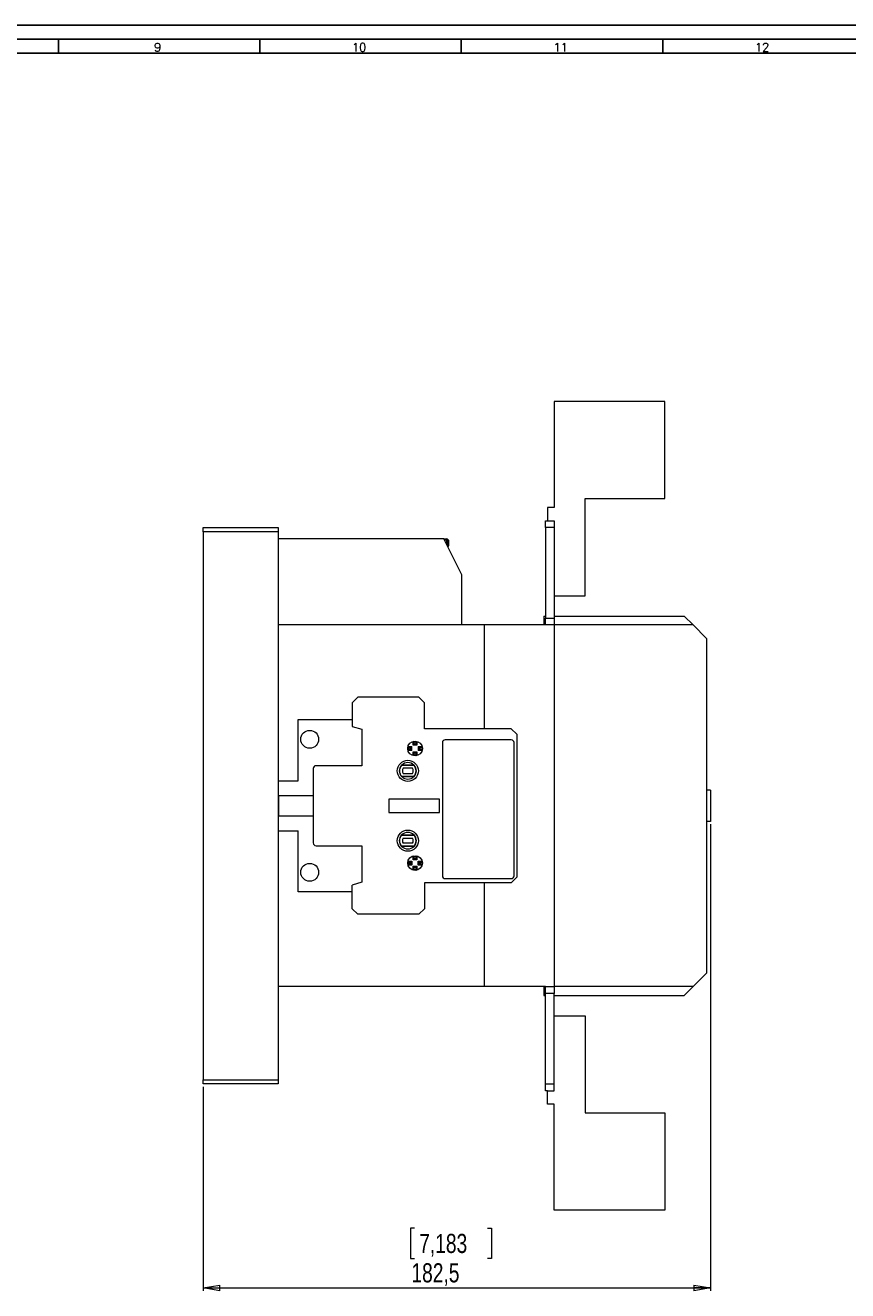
# Model space of a CAD drawing. Header units: millimetres. Extents: x 0 to 1189, y 0 to 841.
# Tile 7 of 8: x 593 to 888, y 386 to 841. Entities that reach past the tile are written whole.
import ezdxf

# ---------------------------------------------------------------- set-up
doc = ezdxf.new("R2010")
doc.units = ezdxf.units.MM
doc.layers.add('FORMATO', color=7, linetype='Continuous')
doc.styles.add('SLDTEXTSTYLE0', font='ROMANS')
doc.styles.add('SLDTEXTSTYLE3', font='TXT', dxfattribs={"width": 0.75})
doc.dimstyles.new('SLDDIMSTYLE0', dxfattribs={"dimtxt": 6.879167, "dimasz": 6, "dimexe": 0, "dimexo": 0.0625, "dimgap": 1.719792, "dimtad": 1, "dimdec": 1, "dimrnd": 1e-09, "dimzin": 12, "dimdsep": 46, "dimtxsty": 'SLDTEXTSTYLE3', "dimblk1": 'CLOSED', "dimblk2": 'CLOSED', "dimsah": 1, "dimcen": 0.09, "dimadec": 0, "dimazin": 3, "dimtfac": 1, "dimtdec": 1, "dimtofl": 0, "dimtmove": 0, "dimatfit": 3, "dimldrblk": 'CLOSED', "dimfxl": 0, "dimfrac": 2, "dimtolj": 1, "dimtzin": 12, "dimarcsym": 0})

# ---------------------------------------------------------------- blocks, each defined once
blk = doc.blocks.new('_CLOSED')
at = {"color": 0, "linetype": 'ByBlock', "lineweight": -2}
for p, q in [((-1, 0.166667), (0, 0)), ((-1, 0.166667), (-1, -0.166667)), ((0, 0), (-1, -0.166667)), ((0, 0), (-1, 0))]:
    blk.add_line(p, q, dxfattribs=at)
blk = doc.blocks.new('_D_3')
at = {"color": 7, "linetype": 'Continuous', "lineweight": 0}
for p, q in [((838.91, 553.74), (838.91, 386.04)), ((656.46, 459.39), (656.46, 386.04)), ((732.41, 408.54), (731.01, 408.54)), ((731.01, 408.54), (731.01, 397.61)), ((758.76, 408.54), (760.16, 408.54)), ((760.16, 408.54), (760.16, 397.61)), ((731.01, 397.61), (732.41, 397.61)), ((760.16, 397.61), (758.76, 397.61)), ((656.46, 387.04), (838.91, 387.04))]:
    blk.add_line(p, q, dxfattribs=at)
at = {"color": 7, "linetype": 'Continuous', "lineweight": 0, "xscale": 6, "yscale": 6, "rotation": 180.0000000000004}
blk.add_blockref('_CLOSED', (656.46, 387.04, 38.57), dxfattribs=at)
at = {"color": 7, "linetype": 'Continuous', "lineweight": 0, "xscale": 6, "yscale": 6}
blk.add_blockref('_CLOSED', (838.91, 387.04, 38.57), dxfattribs=at)
at = {"color": 7, "linetype": 'Continuous', "lineweight": 0, "char_height": 6.879, "attachment_point": 1, "style": 'SLDTEXTSTYLE3'}
for s, insert in [('7,183', (734.15, 406.48, 38.57)), ('182,5', (731.36, 395.91, 38.57))]:
    blk.add_mtext(s, dxfattribs=dict(at, insert=insert))

msp = doc.modelspace()

# ---------------------------------------------------------------- linework, layer by layer
at = {"color": 7, "linetype": 'Continuous', "lineweight": 15}
for p, q in [((822.41, 705.74), (782.71, 705.74)), ((782.71, 705.74), (782.71, 667.69)), ((822.41, 670.81), (822.41, 705.74)), ((793.84, 670.81), (822.41, 670.81)), ((793.84, 635.89), (793.84, 670.81)), ((780.32, 667.69), (780.32, 662.89)), ((782.71, 667.69), (780.32, 667.69)), ((656.46, 658.89), (656.46, 660.39)), ((656.46, 660.39), (683.46, 660.39)), ((683.46, 660.39), (683.46, 658.89)), ((779.51, 662.89), (780.32, 662.89)), ((779.51, 660.39), (779.51, 662.89)), ((782.71, 660.39), (779.51, 660.39)), ((779.51, 660.39), (779.51, 627.89)), ((780.32, 662.89), (782.71, 662.89)), ((782.71, 662.89), (782.71, 635.89)), ((683.46, 658.89), (656.46, 658.89)), ((656.46, 658.89), (656.46, 461.89)), ((683.46, 658.89), (683.46, 461.89)), ((742.96, 656.39), (683.46, 656.39)), ((749.46, 643.39), (742.96, 656.39)), ((742.96, 656.39), (743.96, 656.39)), ((743.96, 656.39), (743.96, 655.89)), ((744.46, 655.89), (743.96, 655.89)), ((744.46, 655.89), (744.46, 653.39)), ((744.76, 655.89), (744.46, 655.89)), ((744.76, 653.89), (744.76, 655.89)), ((744.46, 653.89), (744.76, 653.89)), ((749.46, 625.39), (749.46, 643.39)), ((782.71, 635.89), (793.84, 635.89)), ((782.71, 635.89), (782.71, 627.89)), ((779.01, 628.59), (779.51, 628.59)), ((779.01, 628.59), (779.01, 625.39)), ((779.51, 627.89), (782.71, 627.89)), ((779.51, 625.39), (779.51, 627.89)), ((782.71, 628.59), (829.41, 628.59)), ((782.71, 627.89), (782.71, 625.39)), ((832.61, 625.39), (829.41, 628.59)), ((757.46, 625.39), (683.46, 625.39)), ((757.46, 625.39), (757.46, 588.09)), ((779.51, 625.39), (757.46, 625.39)), ((782.71, 625.39), (779.51, 625.39)), ((832.61, 625.39), (782.71, 625.39)), ((782.71, 625.39), (782.71, 495.39)), ((837.41, 620.59), (832.61, 625.39)), ((837.41, 620.59), (837.41, 500.19)), ((712.06, 599.39), (710.06, 597.39)), ((710.06, 597.39), (710.06, 588.89)), ((734.06, 599.39), (712.06, 599.39)), ((736.06, 597.39), (734.06, 599.39)), ((736.06, 588.09), (736.06, 597.39)), ((690.66, 569.37), (690.66, 591.39)), ((690.66, 591.39), (710.06, 591.39)), ((710.06, 588.89), (713.56, 587.89)), ((713.56, 587.89), (713.56, 574.77)), ((767.26, 588.09), (736.06, 588.09)), ((769.26, 586.09), (767.26, 588.09)), ((732.33, 583.25), (731.96, 583.55)), ((731.96, 582.15), (731.96, 583.55)), ((732.33, 582.52), (731.96, 582.15)), ((732.33, 582.52), (732.33, 583.25)), ((732.99, 582.52), (732.33, 582.52)), ((732.99, 583.25), (733.36, 583.55)), ((732.99, 583.25), (732.99, 582.52)), ((732.99, 582.52), (733.36, 582.15)), ((733.36, 583.55), (733.36, 582.15)), ((742.51, 583.09), (742.51, 535.19)), ((767.26, 584.09), (743.51, 584.09)), ((768.26, 535.19), (768.26, 583.09)), ((769.26, 586.09), (769.26, 534.69)), ((730.4, 581.32), (730.11, 581.69)), ((730.11, 581.69), (731.51, 581.69)), ((730.4, 580.66), (730.11, 580.29)), ((731.51, 580.29), (730.11, 580.29)), ((730.4, 581.32), (731.14, 581.32)), ((731.14, 580.66), (730.4, 580.66)), ((731.14, 581.32), (731.51, 581.69)), ((731.14, 580.66), (731.14, 581.32)), ((731.14, 580.66), (731.51, 580.29)), ((731.51, 580.29), (731.51, 581.69)), ((733.36, 582.15), (731.96, 582.15)), ((732.33, 579.47), (731.96, 579.84)), ((731.96, 579.84), (733.36, 579.84)), ((731.96, 578.44), (731.96, 579.84)), ((732.33, 578.73), (731.96, 578.44)), ((732.33, 579.47), (732.99, 579.47)), ((732.33, 578.73), (732.33, 579.47)), ((732.99, 579.47), (733.36, 579.84)), ((732.99, 579.47), (732.99, 578.73)), ((732.99, 578.73), (733.36, 578.44)), ((733.36, 579.84), (733.36, 578.44)), ((734.19, 581.32), (733.82, 581.69)), ((733.82, 581.69), (735.22, 581.69)), ((733.82, 581.69), (733.82, 580.29)), ((734.19, 580.66), (733.82, 580.29)), ((735.22, 580.29), (733.82, 580.29)), ((734.19, 581.32), (734.92, 581.32)), ((734.19, 581.32), (734.19, 580.66)), ((734.92, 580.66), (734.19, 580.66)), ((734.92, 581.32), (735.22, 581.69)), ((734.92, 580.66), (735.22, 580.29)), ((696.06, 573.77), (696.06, 547.02)), ((713.56, 574.77), (697.06, 574.77)), ((727.9, 574.99), (727.77, 574.99)), ((732.31, 574.89), (727.81, 574.89)), ((732.22, 574.99), (727.9, 574.99)), ((731.8, 573.89), (728.33, 573.89)), ((732.36, 574.99), (732.22, 574.99)), ((683.46, 569.37), (690.66, 569.37)), ((727.77, 570.9), (727.9, 570.9)), ((727.81, 571), (732.31, 571)), ((727.9, 570.9), (732.22, 570.9)), ((728.33, 572), (731.8, 572)), ((732.22, 570.9), (732.36, 570.9)), ((838.91, 566.04), (837.41, 566.04)), ((838.91, 566.04), (838.91, 554.74)), ((683.71, 564.12), (696.06, 564.12)), ((683.71, 556.66), (683.71, 564.12)), ((741.51, 562.77), (723.26, 562.77)), ((723.26, 562.77), (723.26, 558.02)), ((741.51, 558.02), (741.51, 562.77)), ((696.06, 556.66), (683.71, 556.66)), ((723.26, 558.02), (741.51, 558.02)), ((683.46, 551.42), (690.66, 551.42)), ((690.66, 529.39), (690.66, 551.42)), ((838.91, 554.74), (837.41, 554.74)), ((697.06, 546.02), (713.56, 546.02)), ((713.56, 546.02), (713.56, 532.89)), ((727.77, 549.89), (727.9, 549.89)), ((727.81, 549.79), (732.31, 549.79)), ((727.9, 549.89), (732.22, 549.89)), ((728.33, 548.79), (731.8, 548.79)), ((731.8, 546.9), (728.33, 546.9)), ((732.22, 549.89), (732.36, 549.89)), ((727.9, 545.8), (727.77, 545.8)), ((732.31, 545.9), (727.81, 545.9)), ((732.22, 545.8), (727.9, 545.8)), ((732.33, 542.05), (731.96, 542.35)), ((731.96, 540.95), (731.96, 542.35)), ((732.36, 545.8), (732.22, 545.8)), ((732.33, 541.32), (732.33, 542.05)), ((732.99, 542.05), (733.36, 542.35)), ((732.99, 542.05), (732.99, 541.32)), ((733.36, 542.35), (733.36, 540.95)), ((730.4, 540.12), (730.11, 540.49)), ((730.11, 540.49), (731.51, 540.49)), ((730.4, 539.46), (730.11, 539.09)), ((731.51, 539.09), (730.11, 539.09)), ((730.4, 540.12), (731.14, 540.12)), ((731.14, 539.46), (730.4, 539.46)), ((731.14, 540.12), (731.51, 540.49)), ((731.14, 540.12), (731.14, 539.46)), ((731.14, 539.46), (731.51, 539.09)), ((731.51, 540.49), (731.51, 539.09)), ((732.33, 541.32), (731.96, 540.95)), ((733.36, 540.95), (731.96, 540.95)), ((732.33, 538.27), (731.96, 538.64)), ((731.96, 537.24), (731.96, 538.64)), ((731.96, 538.64), (733.36, 538.64)), ((732.33, 537.53), (731.96, 537.24)), ((732.99, 541.32), (732.33, 541.32)), ((732.33, 537.53), (732.33, 538.27)), ((732.33, 538.27), (732.99, 538.27)), ((732.99, 541.32), (733.36, 540.95)), ((732.99, 538.27), (733.36, 538.64)), ((732.99, 538.27), (732.99, 537.53)), ((732.99, 537.53), (733.36, 537.24)), ((733.36, 538.64), (733.36, 537.24)), ((734.19, 540.12), (733.82, 540.49)), ((733.82, 539.09), (733.82, 540.49)), ((733.82, 540.49), (735.22, 540.49)), ((734.19, 539.46), (733.82, 539.09)), ((735.22, 539.09), (733.82, 539.09)), ((734.19, 539.46), (734.19, 540.12)), ((734.19, 540.12), (734.92, 540.12)), ((734.92, 539.46), (734.19, 539.46)), ((734.92, 540.12), (735.22, 540.49)), ((734.92, 539.46), (735.22, 539.09)), ((713.56, 532.89), (710.06, 531.89)), ((767.26, 532.69), (736.06, 532.69)), ((736.06, 532.69), (736.06, 523.39)), ((743.51, 534.19), (767.26, 534.19)), ((757.46, 532.69), (757.46, 495.39)), ((767.26, 532.69), (769.26, 534.69)), ((710.06, 529.39), (690.66, 529.39)), ((710.06, 523.39), (710.06, 531.89)), ((710.06, 523.39), (712.06, 521.39)), ((734.06, 521.39), (736.06, 523.39)), ((734.06, 521.39), (712.06, 521.39)), ((832.61, 495.39), (837.41, 500.19)), ((757.46, 495.39), (683.46, 495.39)), ((779.51, 495.39), (757.46, 495.39)), ((779.01, 495.39), (779.01, 492.19)), ((779.01, 492.19), (779.51, 492.19)), ((779.51, 492.89), (779.51, 495.39)), ((779.51, 495.39), (782.71, 495.39)), ((779.51, 460.39), (779.51, 492.89)), ((782.71, 492.89), (779.51, 492.89)), ((832.61, 495.39), (782.71, 495.39)), ((782.71, 495.39), (782.71, 492.89)), ((782.71, 484.89), (782.71, 492.89)), ((782.71, 492.19), (829.41, 492.19)), ((829.41, 492.19), (832.61, 495.39)), ((782.71, 457.89), (782.71, 484.89)), ((782.71, 484.89), (793.84, 484.89)), ((793.84, 484.89), (793.84, 449.97)), ((656.46, 461.89), (683.46, 461.89)), ((656.46, 460.39), (656.46, 461.89)), ((683.46, 460.39), (656.46, 460.39)), ((683.46, 461.89), (683.46, 460.39)), ((779.51, 460.39), (782.71, 460.39)), ((779.51, 457.89), (779.51, 460.39)), ((780.32, 457.89), (779.51, 457.89)), ((780.32, 453.09), (780.32, 457.89)), ((780.32, 457.89), (782.71, 457.89)), ((782.71, 453.09), (780.32, 453.09)), ((782.71, 415.04), (782.71, 453.09)), ((793.84, 449.97), (822.41, 449.97)), ((822.41, 449.97), (822.41, 415.04)), ((822.41, 415.04), (782.71, 415.04))]:
    msp.add_line(p, q, dxfattribs=at)
at = {"color": 8, "linetype": 'Continuous', "lineweight": 15}
for q in [(743.21, 655.89), (743.96, 654.39)]:
    msp.add_line((743.96, 655.89), q, dxfattribs=at)
at = {"color": 7, "linetype": 'Continuous', "lineweight": 15}
for centre, radius in [((694.8, 584.3), 3.21), ((732.66, 580.99), 2.65), ((730.06, 572.94), 3.8), ((730.06, 547.84), 3.8), ((732.66, 539.79), 2.65), ((694.8, 536.48), 3.21)]:
    msp.add_circle(centre, radius, dxfattribs=at)
for centre, radius, start, end in [((743.96, 655.89), 0.5, 0, 90), ((732.66, 580.99), 2.28, 81.6422, 98.3578), ((743.51, 583.09), 1, 90, 180), ((767.26, 583.09), 1, 0, 90), ((732.66, 580.99), 2.28, 171.6422, 188.3578), ((732.66, 580.99), 2.28, 261.6422, 278.3578), ((732.66, 580.99), 2.28, 351.6422, 8.3578), ((697.06, 573.77), 1, 90, 180), ((730.06, 572.94), 3.08, 138.2818, 221.7182), ((730.06, 572.94), 2.98, 139.1393, 220.8607), ((730.06, 572.94), 2.97, 43.459, 136.541), ((730.06, 572.94), 1.97, 151.3704, 208.6296), ((730.06, 572.94), 1.97, 331.3704, 28.6296), ((730.06, 572.94), 2.98, 319.1393, 40.8607), ((730.06, 572.94), 3.08, 318.2818, 41.7182), ((730.06, 572.94), 2.98, 223.459, 316.541), ((730.06, 547.84), 2.97, 43.459, 136.541), ((697.06, 547.02), 1, 180, 270), ((730.06, 547.84), 3.08, 138.2818, 221.7182), ((730.06, 547.84), 2.98, 139.1393, 220.8607), ((730.06, 547.84), 1.97, 151.3704, 208.6296), ((730.06, 547.84), 1.97, 331.3704, 28.6296), ((730.06, 547.84), 2.98, 319.1393, 40.8607), ((730.06, 547.84), 3.08, 318.2818, 41.7182), ((730.06, 547.84), 2.98, 223.459, 316.541), ((732.66, 539.79), 2.28, 81.6422, 98.3578), ((732.66, 539.79), 2.28, 171.6422, 188.3578), ((732.66, 539.79), 2.28, 261.6422, 278.3578), ((732.66, 539.79), 2.28, 351.6422, 8.3578), ((743.51, 535.19), 1, 180, 270), ((767.26, 535.19), 1, 270, 0)]:
    msp.add_arc(centre, radius, start, end, dxfattribs=at)
at = {"layer": 'FORMATO'}
for p, q in [((1189, 841), (0, 841)), ((1184, 836), (25, 836)), ((604.44, 836), (604.44, 831)), ((676.87, 836), (676.87, 831)), ((749.3, 836), (749.3, 831)), ((821.73, 836), (821.73, 831)), ((25, 831), (1184, 831))]:
    msp.add_line(p, q, dxfattribs=at)

# ---------------------------------------------------------------- texts
at = {"layer": 'FORMATO', "char_height": 3, "attachment_point": 2, "style": 'SLDTEXTSTYLE0'}
for s, insert in [('9', (640.14, 834.6)), ('10', (712.55, 834.6)), ('11', (784.98, 834.6)), ('12', (857.41, 834.6))]:
    msp.add_mtext(s, dxfattribs=dict(at, insert=insert))

# ---------------------------------------------------------------- dimensions: what is measured, and where the dimension line sits
at = {"color": 7, "linetype": 'Continuous', "lineweight": 0}
dim = msp.add_linear_dim(base=(838.91217827, 387.04168732), p1=(656.46217827, 460.39168732), p2=(838.91217827, 554.74168732), dimstyle='SLDDIMSTYLE0', dxfattribs=at)
dim.commit()
dim.dimension.update_dxf_attribs({"geometry": '_D_3', "text_midpoint": (745.58489633, 387.04168732), "dimtype": 160})

doc.saveas('drawing.dxf')
